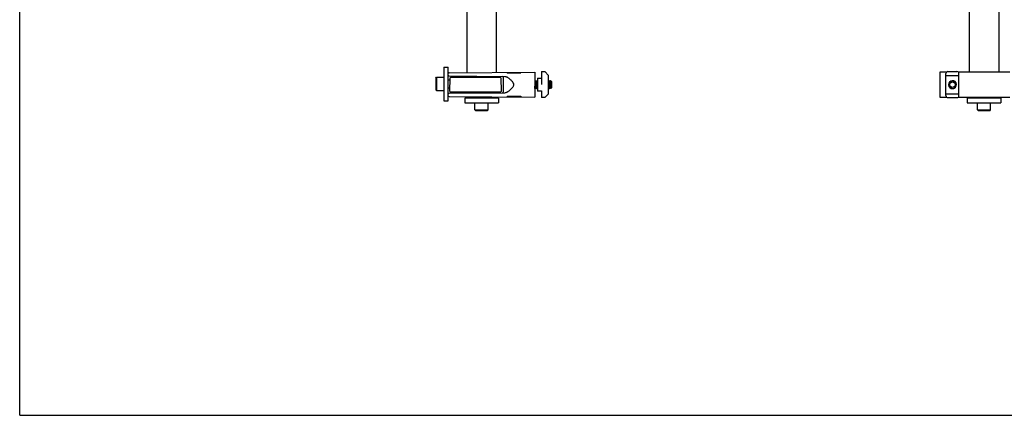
# Model space of a CAD drawing. Header units: inches. Extents: x 0 to 44, y 0 to 34.
# Tile 1 of 6: x 0 to 29.2, y 0 to 11.7. Entities that reach past the tile are written whole.
import ezdxf

# ---------------------------------------------------------------- set-up
doc = ezdxf.new("R2010")
doc.units = ezdxf.units.IN
doc.header["$LTSCALE"] = 2.42
doc.header["$MEASUREMENT"] = 0
doc.layers.get('0').update_dxf_attribs({"linetype": 'CONTINUOUS'})
for name, color, linetype in [('206189_HH_206189_03_1_BL15', 7, 'CONTINUOUS'), ('206380_1_BL7', 7, 'CONTINUOUS'), ('206381_206381_1_BL10', 7, 'CONTINUOUS'), ('206685_1_BL6', 7, 'CONTINUOUS'), ('807_2859_91760A321_1_BL3', 7, 'CONTINUOUS'), ('911_710_911_710_1_BL4', 7, 'CONTINUOUS'), ('911_710_911_710_1_BL5', 7, 'CONTINUOUS'), ('9206XXM_920616M_1_BL11', 7, 'CONTINUOUS'), ('9206XXM_920675M_1_BL1', 7, 'CONTINUOUS')]:
    doc.layers.add(name, color=color, linetype=linetype)

# ---------------------------------------------------------------- blocks, each defined once
blk = doc.blocks.new('9206XXM_920675M_1_BL1', base_point=(21.171, 9.158))
at = {"layer": '9206XXM_920675M_1_BL1', "color": 7, "linetype": 'CONTINUOUS'}
for p, q in [((13.516, 9.059), (13.516, 9.276)), ((13.91, 9.059), (13.91, 9.276)), ((28.433, 9.059), (28.433, 9.276)), ((28.826, 9.059), (28.826, 9.276)), ((13.516, 9.059), (13.91, 9.059)), ((13.536, 9.04), (13.516, 9.059)), ((13.536, 9.04), (13.89, 9.04)), ((13.89, 9.04), (13.91, 9.059)), ((28.433, 9.059), (28.826, 9.059)), ((28.452, 9.04), (28.433, 9.059)), ((28.452, 9.04), (28.807, 9.04)), ((28.807, 9.04), (28.826, 9.059))]:
    blk.add_line(p, q, dxfattribs=at)
blk = doc.blocks.new('807_2859_91760A321_1_BL3', base_point=(21.547, 17.682))
at = {"layer": '807_2859_91760A321_1_BL3', "color": 7, "linetype": 'CONTINUOUS'}
for p, q in [((15.3, 9.903), (15.292, 9.916)), ((15.292, 9.705), (15.298, 9.693)), ((15.299, 9.693), (15.298, 9.693)), ((15.304, 9.903), (15.299, 9.903)), ((15.299, 9.693), (15.304, 9.693)), ((15.318, 9.928), (15.304, 9.904)), ((15.304, 9.693), (15.319, 9.718)), ((15.304, 9.693), (15.304, 9.693)), ((15.319, 9.929), (15.318, 9.928)), ((15.319, 9.929), (15.324, 9.929)), ((15.323, 9.718), (15.319, 9.718)), ((15.323, 9.719), (15.338, 9.693)), ((15.324, 9.929), (15.324, 9.928)), ((15.339, 9.903), (15.324, 9.928)), ((15.338, 9.693), (15.343, 9.693)), ((15.338, 9.693), (15.338, 9.693)), ((15.343, 9.903), (15.339, 9.903)), ((15.358, 9.928), (15.343, 9.904)), ((15.343, 9.693), (15.344, 9.693)), ((15.344, 9.693), (15.358, 9.718)), ((15.358, 9.929), (15.363, 9.929)), ((15.358, 9.929), (15.358, 9.928)), ((15.363, 9.718), (15.358, 9.718)), ((15.362, 9.719), (15.37, 9.706)), ((15.363, 9.929), (15.363, 9.928)), ((15.37, 9.918), (15.363, 9.928)), ((15.37, 9.778), (15.369, 9.798)), ((15.712, 9.928), (15.704, 9.915)), ((15.704, 9.856), (15.708, 9.801)), ((15.704, 9.704), (15.713, 9.718)), ((15.712, 9.929), (15.717, 9.929)), ((15.712, 9.929), (15.712, 9.928)), ((15.717, 9.718), (15.712, 9.718)), ((15.717, 9.929), (15.718, 9.928)), ((15.717, 9.719), (15.732, 9.693)), ((15.733, 9.903), (15.718, 9.928)), ((15.737, 9.903), (15.732, 9.903)), ((15.732, 9.693), (15.737, 9.693)), ((15.732, 9.693), (15.732, 9.693)), ((15.751, 9.928), (15.737, 9.904)), ((15.737, 9.693), (15.738, 9.693)), ((15.738, 9.693), (15.752, 9.718)), ((15.752, 9.929), (15.751, 9.928)), ((15.752, 9.929), (15.757, 9.929)), ((15.756, 9.718), (15.752, 9.718)), ((15.756, 9.719), (15.771, 9.693)), ((15.757, 9.929), (15.757, 9.928)), ((15.772, 9.903), (15.757, 9.928)), ((15.771, 9.693), (15.772, 9.693)), ((15.771, 9.693), (15.771, 9.693)), ((15.771, 9.693), (15.771, 9.693)), ((15.776, 9.903), (15.772, 9.903)), ((15.797, 9.728), (15.772, 9.693)), ((15.772, 9.693), (15.772, 9.722)), ((15.782, 9.914), (15.776, 9.904)), ((15.782, 9.914), (15.782, 9.914)), ((15.797, 9.893), (15.782, 9.914)), ((15.79, 9.721), (15.79, 9.762)), ((15.797, 9.728), (15.797, 9.893))]:
    blk.add_line(p, q, dxfattribs=at)
blk.add_circle((27.692, 9.811), 0.0825, dxfattribs=at)
for centre, radius, start, end in [((31.722, 10.719), 16.453, 183.0193, 183.2087), ((25.853, 10.517), 10.092, 184.0719, 184.293), ((25.592, 10.177), 9.811, 182.1967, 182.4223), ((27.692, 9.811), 0.118, 273.8734, 273.1939), ((27.691, 9.816), 0.0947, 189.2944, 214.7011), ((27.692, 9.811), 0.0925, 211.8379, 256.725)]:
    blk.add_arc(centre, radius, start, end, dxfattribs=at)
for points, knots in [([(15.298, 9.693), (15.298, 9.693), (15.298, 9.694), (15.298, 9.694), (15.298, 9.695), (15.298, 9.696), (15.297, 9.698), (15.297, 9.7), (15.296, 9.703), (15.296, 9.707), (15.295, 9.711), (15.295, 9.715), (15.295, 9.72), (15.294, 9.727), (15.293, 9.737), (15.293, 9.75), (15.292, 9.759), (15.292, 9.763)], [0, 0, 0, 0, 0.006588, 0.014883, 0.024926, 0.036732, 0.065647, 0.101579, 0.144406, 0.193972, 0.25006, 0.312438, 0.380836, 0.45495, 0.619027, 0.801793, 1, 1, 1, 1]), ([(15.295, 9.798), (15.295, 9.791), (15.296, 9.777), (15.297, 9.76), (15.298, 9.748), (15.298, 9.739), (15.299, 9.731), (15.299, 9.723), (15.3, 9.716), (15.3, 9.711), (15.301, 9.707), (15.301, 9.705), (15.301, 9.703), (15.302, 9.701), (15.302, 9.699), (15.302, 9.697), (15.302, 9.696), (15.303, 9.695), (15.303, 9.694), (15.303, 9.694), (15.303, 9.693), (15.303, 9.693), (15.304, 9.693), (15.304, 9.693), (15.304, 9.693), (15.304, 9.693), (15.304, 9.693)], [0, 0, 0, 0, 0.199463, 0.388292, 0.476732, 0.560205, 0.638011, 0.709514, 0.774124, 0.831316, 0.856981, 0.880626, 0.902202, 0.921664, 0.93898, 0.954123, 0.967071, 0.97781, 0.982355, 0.986354, 0.989814, 0.992745, 0.995169, 0.997122, 0.998682, 1, 1, 1, 1]), ([(15.309, 9.801), (15.309, 9.807), (15.308, 9.816), (15.308, 9.828), (15.307, 9.837), (15.306, 9.845), (15.306, 9.853), (15.305, 9.861), (15.305, 9.869), (15.304, 9.875), (15.303, 9.881), (15.303, 9.887), (15.302, 9.892), (15.302, 9.895), (15.301, 9.898), (15.301, 9.899), (15.301, 9.9), (15.3, 9.901), (15.3, 9.902), (15.3, 9.903), (15.3, 9.903)], [0, 0, 0, 0, 0.177009, 0.264802, 0.350975, 0.434728, 0.515262, 0.591807, 0.663635, 0.730068, 0.790479, 0.844303, 0.891035, 0.930253, 0.946932, 0.96161, 0.974264, 0.984876, 0.99344, 1, 1, 1, 1]), ([(15.304, 9.903), (15.304, 9.903), (15.304, 9.903), (15.304, 9.903), (15.304, 9.903), (15.305, 9.903), (15.305, 9.903), (15.305, 9.902), (15.305, 9.902), (15.305, 9.901), (15.306, 9.9), (15.306, 9.899), (15.306, 9.897), (15.306, 9.895), (15.307, 9.893), (15.307, 9.891), (15.308, 9.888), (15.308, 9.884), (15.309, 9.879), (15.309, 9.872), (15.31, 9.865), (15.311, 9.857), (15.311, 9.848), (15.312, 9.841), (15.312, 9.835), (15.312, 9.828), (15.313, 9.82), (15.314, 9.811), (15.314, 9.804), (15.314, 9.801)], [0, 0, 0, 0, 0.001539, 0.003292, 0.005426, 0.008034, 0.011165, 0.014849, 0.019101, 0.023931, 0.035337, 0.049061, 0.06508, 0.083362, 0.103865, 0.126533, 0.151311, 0.178136, 0.237627, 0.304373, 0.37765, 0.456672, 0.540576, 0.62845, 0.673573, 0.719326, 0.812229, 0.906167, 1, 1, 1, 1]), ([(15.319, 9.718), (15.319, 9.718), (15.319, 9.718), (15.318, 9.718), (15.318, 9.719), (15.318, 9.719), (15.318, 9.719), (15.318, 9.719), (15.318, 9.719), (15.317, 9.72), (15.317, 9.721), (15.317, 9.722), (15.317, 9.723), (15.316, 9.724), (15.316, 9.726), (15.316, 9.729), (15.315, 9.732), (15.315, 9.737), (15.314, 9.742), (15.313, 9.748), (15.313, 9.754), (15.312, 9.761), (15.312, 9.769), (15.311, 9.776), (15.31, 9.787), (15.31, 9.795), (15.309, 9.801)], [0, 0, 0, 0, 0.001671, 0.003548, 0.005765, 0.008404, 0.011515, 0.015124, 0.019252, 0.023908, 0.03483, 0.047912, 0.063154, 0.080544, 0.100058, 0.12166, 0.170965, 0.228093, 0.292581, 0.36392, 0.441521, 0.524758, 0.612934, 0.705325, 0.801186, 1, 1, 1, 1]), ([(15.314, 9.801), (15.315, 9.796), (15.315, 9.788), (15.316, 9.778), (15.317, 9.771), (15.317, 9.764), (15.318, 9.756), (15.318, 9.748), (15.319, 9.74), (15.32, 9.736), (15.32, 9.731), (15.321, 9.728), (15.321, 9.725), (15.322, 9.723), (15.322, 9.722), (15.322, 9.721), (15.322, 9.72), (15.323, 9.719), (15.323, 9.719), (15.323, 9.719)], [0, 0, 0, 0, 0.185702, 0.275655, 0.362773, 0.446464, 0.526149, 0.671288, 0.735734, 0.794153, 0.846157, 0.891385, 0.929556, 0.945919, 0.960436, 0.973099, 0.983903, 0.992858, 1, 1, 1, 1]), ([(15.329, 9.798), (15.329, 9.802), (15.328, 9.81), (15.328, 9.823), (15.327, 9.835), (15.327, 9.847), (15.326, 9.858), (15.325, 9.869), (15.325, 9.88), (15.324, 9.889), (15.323, 9.898), (15.323, 9.905), (15.322, 9.91), (15.322, 9.913), (15.322, 9.916), (15.321, 9.919), (15.321, 9.921), (15.321, 9.923), (15.32, 9.925), (15.32, 9.926), (15.32, 9.927), (15.32, 9.927), (15.319, 9.928), (15.319, 9.928), (15.319, 9.929), (15.319, 9.929), (15.319, 9.929), (15.319, 9.929), (15.319, 9.929)], [0, 0, 0, 0, 0.094064, 0.188221, 0.281339, 0.372424, 0.460496, 0.544579, 0.623757, 0.697165, 0.764005, 0.823554, 0.850387, 0.875162, 0.897815, 0.918283, 0.936513, 0.952462, 0.966088, 0.977362, 0.982117, 0.986284, 0.98987, 0.992882, 0.995339, 0.997278, 0.998777, 1, 1, 1, 1]), ([(15.324, 9.928), (15.324, 9.928), (15.324, 9.928), (15.324, 9.928), (15.325, 9.927), (15.325, 9.926), (15.325, 9.924), (15.326, 9.922), (15.326, 9.919), (15.327, 9.915), (15.327, 9.909), (15.328, 9.902), (15.329, 9.894), (15.329, 9.886), (15.33, 9.876), (15.331, 9.862), (15.331, 9.848), (15.332, 9.833), (15.333, 9.822), (15.333, 9.81), (15.334, 9.802), (15.334, 9.798)], [0, 0, 0, 0, 0.002475, 0.005458, 0.012992, 0.022649, 0.034437, 0.048345, 0.064341, 0.102448, 0.148409, 0.201783, 0.262051, 0.328627, 0.400856, 0.478035, 0.644158, 0.731458, 0.820456, 0.910297, 1, 1, 1, 1]), ([(15.338, 9.693), (15.338, 9.693), (15.338, 9.694), (15.337, 9.695), (15.337, 9.696), (15.337, 9.697), (15.336, 9.698), (15.336, 9.7), (15.336, 9.704), (15.335, 9.708), (15.334, 9.714), (15.334, 9.72), (15.333, 9.727), (15.333, 9.734), (15.332, 9.742), (15.332, 9.751), (15.331, 9.763), (15.33, 9.779), (15.33, 9.791), (15.329, 9.798)], [0, 0, 0, 0, 0.005885, 0.013677, 0.023416, 0.035115, 0.04877, 0.064361, 0.101264, 0.145599, 0.197051, 0.255262, 0.319806, 0.390226, 0.466004, 0.546594, 0.631397, 0.81116, 1, 1, 1, 1]), ([(15.334, 9.798), (15.334, 9.791), (15.335, 9.777), (15.336, 9.76), (15.337, 9.748), (15.338, 9.739), (15.338, 9.731), (15.339, 9.723), (15.339, 9.716), (15.34, 9.711), (15.34, 9.707), (15.34, 9.705), (15.341, 9.703), (15.341, 9.701), (15.341, 9.699), (15.342, 9.697), (15.342, 9.696), (15.342, 9.695), (15.342, 9.694), (15.342, 9.694), (15.343, 9.693), (15.343, 9.693), (15.343, 9.693), (15.343, 9.693), (15.343, 9.693), (15.343, 9.693), (15.343, 9.693)], [0, 0, 0, 0, 0.199463, 0.388293, 0.476732, 0.560206, 0.638012, 0.709514, 0.774124, 0.831316, 0.856982, 0.880627, 0.902202, 0.921664, 0.93898, 0.954124, 0.967071, 0.977811, 0.982356, 0.986355, 0.989815, 0.992746, 0.99517, 0.997123, 0.998683, 1, 1, 1, 1]), ([(15.349, 9.801), (15.348, 9.807), (15.348, 9.816), (15.347, 9.828), (15.346, 9.837), (15.346, 9.845), (15.345, 9.853), (15.345, 9.861), (15.344, 9.869), (15.343, 9.875), (15.343, 9.881), (15.342, 9.887), (15.342, 9.892), (15.341, 9.895), (15.341, 9.898), (15.34, 9.899), (15.34, 9.9), (15.34, 9.901), (15.339, 9.902), (15.339, 9.903), (15.339, 9.903)], [0, 0, 0, 0, 0.177008, 0.264801, 0.350974, 0.434727, 0.515262, 0.591806, 0.663634, 0.730067, 0.790478, 0.844303, 0.891035, 0.930252, 0.946931, 0.96161, 0.974263, 0.984875, 0.993439, 1, 1, 1, 1]), ([(15.343, 9.903), (15.343, 9.903), (15.343, 9.903), (15.344, 9.903), (15.344, 9.903), (15.344, 9.903), (15.344, 9.903), (15.344, 9.902), (15.344, 9.902), (15.345, 9.901), (15.345, 9.9), (15.345, 9.899), (15.346, 9.897), (15.346, 9.895), (15.346, 9.893), (15.347, 9.891), (15.347, 9.888), (15.347, 9.884), (15.348, 9.879), (15.349, 9.872), (15.349, 9.865), (15.35, 9.857), (15.351, 9.848), (15.351, 9.841), (15.351, 9.835), (15.352, 9.828), (15.352, 9.82), (15.353, 9.811), (15.354, 9.804), (15.354, 9.801)], [0, 0, 0, 0, 0.001538, 0.003291, 0.005424, 0.008032, 0.011163, 0.014847, 0.019098, 0.023929, 0.035334, 0.049058, 0.065077, 0.08336, 0.103862, 0.12653, 0.151308, 0.178133, 0.237624, 0.30437, 0.377647, 0.45667, 0.540574, 0.628448, 0.673572, 0.719325, 0.812229, 0.906167, 1, 1, 1, 1]), ([(15.358, 9.718), (15.358, 9.718), (15.358, 9.718), (15.358, 9.718), (15.358, 9.719), (15.358, 9.719), (15.357, 9.719), (15.357, 9.719), (15.357, 9.719), (15.357, 9.72), (15.357, 9.721), (15.356, 9.722), (15.356, 9.723), (15.356, 9.724), (15.355, 9.726), (15.355, 9.729), (15.355, 9.732), (15.354, 9.737), (15.353, 9.742), (15.353, 9.748), (15.352, 9.754), (15.352, 9.761), (15.351, 9.769), (15.351, 9.776), (15.35, 9.787), (15.349, 9.795), (15.349, 9.801)], [0, 0, 0, 0, 0.001671, 0.003548, 0.005765, 0.008404, 0.011514, 0.015124, 0.019251, 0.023908, 0.03483, 0.047912, 0.063153, 0.080543, 0.100057, 0.121659, 0.170964, 0.228092, 0.29258, 0.363919, 0.44152, 0.524758, 0.612933, 0.705325, 0.801187, 1, 1, 1, 1]), ([(15.354, 9.801), (15.354, 9.796), (15.355, 9.788), (15.355, 9.778), (15.356, 9.771), (15.356, 9.764), (15.357, 9.756), (15.358, 9.748), (15.358, 9.74), (15.359, 9.736), (15.36, 9.731), (15.36, 9.728), (15.361, 9.725), (15.361, 9.723), (15.361, 9.722), (15.361, 9.721), (15.362, 9.72), (15.362, 9.719), (15.362, 9.719), (15.362, 9.719)], [0, 0, 0, 0, 0.185702, 0.275655, 0.362773, 0.446463, 0.526149, 0.671287, 0.735733, 0.794153, 0.846156, 0.891385, 0.929556, 0.945919, 0.960436, 0.973099, 0.983903, 0.992858, 1, 1, 1, 1]), ([(15.369, 9.798), (15.368, 9.802), (15.368, 9.81), (15.367, 9.823), (15.367, 9.835), (15.366, 9.847), (15.365, 9.858), (15.365, 9.869), (15.364, 9.88), (15.363, 9.889), (15.363, 9.898), (15.362, 9.905), (15.362, 9.91), (15.361, 9.913), (15.361, 9.916), (15.361, 9.919), (15.36, 9.921), (15.36, 9.923), (15.36, 9.925), (15.359, 9.926), (15.359, 9.927), (15.359, 9.927), (15.359, 9.928), (15.359, 9.928), (15.359, 9.929), (15.358, 9.929), (15.358, 9.929), (15.358, 9.929), (15.358, 9.929)], [0, 0, 0, 0, 0.094063, 0.188221, 0.281338, 0.372424, 0.460495, 0.544579, 0.623756, 0.697164, 0.764004, 0.823553, 0.850386, 0.875161, 0.897815, 0.918283, 0.936513, 0.952462, 0.966088, 0.977362, 0.982116, 0.986284, 0.98987, 0.992882, 0.995339, 0.997278, 0.998777, 1, 1, 1, 1]), ([(15.363, 9.928), (15.364, 9.928), (15.364, 9.928), (15.364, 9.928), (15.364, 9.927), (15.364, 9.926), (15.365, 9.925), (15.365, 9.922), (15.365, 9.92), (15.366, 9.917), (15.366, 9.913), (15.367, 9.91), (15.367, 9.906), (15.368, 9.899), (15.368, 9.891), (15.369, 9.88), (15.369, 9.872), (15.37, 9.868)], [0, 0, 0, 0, 0.00669, 0.015044, 0.025103, 0.036886, 0.065645, 0.101314, 0.143782, 0.192902, 0.248511, 0.3104, 0.378345, 0.452107, 0.615939, 0.799478, 1, 1, 1, 1]), ([(15.712, 9.718), (15.712, 9.718), (15.712, 9.718), (15.712, 9.718), (15.712, 9.718), (15.712, 9.719), (15.712, 9.719), (15.711, 9.72), (15.711, 9.72), (15.711, 9.721), (15.711, 9.722), (15.71, 9.723), (15.71, 9.724), (15.71, 9.726), (15.709, 9.729), (15.709, 9.733), (15.708, 9.737), (15.708, 9.742), (15.707, 9.749), (15.706, 9.757), (15.706, 9.765), (15.705, 9.771), (15.705, 9.778), (15.704, 9.783), (15.704, 9.785)], [0, 0, 0, 0, 0.001806, 0.003791, 0.006077, 0.008745, 0.015405, 0.024001, 0.034625, 0.047313, 0.062072, 0.078899, 0.097784, 0.118706, 0.166536, 0.22212, 0.285126, 0.355156, 0.431781, 0.602812, 0.696126, 0.793845, 0.895348, 1, 1, 1, 1]), ([(15.708, 9.801), (15.708, 9.796), (15.709, 9.788), (15.71, 9.778), (15.71, 9.771), (15.711, 9.764), (15.711, 9.756), (15.712, 9.748), (15.713, 9.74), (15.713, 9.736), (15.714, 9.731), (15.714, 9.728), (15.715, 9.725), (15.715, 9.723), (15.716, 9.722), (15.716, 9.721), (15.716, 9.72), (15.716, 9.719), (15.717, 9.719), (15.717, 9.719)], [0, 0, 0, 0, 0.185702, 0.275655, 0.362773, 0.446464, 0.526149, 0.671288, 0.735734, 0.794153, 0.846157, 0.891385, 0.929556, 0.945919, 0.960436, 0.973099, 0.983903, 0.992858, 1, 1, 1, 1]), ([(15.723, 9.798), (15.723, 9.802), (15.722, 9.81), (15.722, 9.823), (15.721, 9.835), (15.72, 9.847), (15.72, 9.858), (15.719, 9.869), (15.718, 9.88), (15.718, 9.889), (15.717, 9.898), (15.716, 9.905), (15.716, 9.91), (15.716, 9.913), (15.715, 9.916), (15.715, 9.919), (15.715, 9.921), (15.714, 9.923), (15.714, 9.925), (15.714, 9.926), (15.713, 9.927), (15.713, 9.927), (15.713, 9.928), (15.713, 9.928), (15.713, 9.929), (15.713, 9.929), (15.713, 9.929), (15.712, 9.929), (15.712, 9.929)], [0, 0, 0, 0, 0.094063, 0.188221, 0.281338, 0.372423, 0.460495, 0.544578, 0.623756, 0.697164, 0.764004, 0.823553, 0.850386, 0.875161, 0.897814, 0.918282, 0.936513, 0.952461, 0.966087, 0.977361, 0.982116, 0.986283, 0.989869, 0.992881, 0.995338, 0.997278, 0.998776, 1, 1, 1, 1]), ([(15.718, 9.928), (15.718, 9.928), (15.718, 9.928), (15.718, 9.928), (15.718, 9.927), (15.719, 9.926), (15.719, 9.924), (15.719, 9.922), (15.72, 9.919), (15.72, 9.915), (15.721, 9.909), (15.722, 9.902), (15.722, 9.894), (15.723, 9.886), (15.724, 9.876), (15.724, 9.862), (15.725, 9.848), (15.726, 9.833), (15.727, 9.822), (15.727, 9.81), (15.728, 9.802), (15.728, 9.798)], [0, 0, 0, 0, 0.002475, 0.005458, 0.012992, 0.022649, 0.034437, 0.048345, 0.064341, 0.102448, 0.148409, 0.201782, 0.26205, 0.328626, 0.400855, 0.478035, 0.644158, 0.731457, 0.820456, 0.910297, 1, 1, 1, 1]), ([(15.732, 9.693), (15.731, 9.693), (15.731, 9.694), (15.731, 9.695), (15.731, 9.696), (15.73, 9.697), (15.73, 9.698), (15.73, 9.7), (15.729, 9.704), (15.729, 9.708), (15.728, 9.714), (15.728, 9.72), (15.727, 9.727), (15.727, 9.734), (15.726, 9.742), (15.726, 9.751), (15.725, 9.763), (15.724, 9.779), (15.723, 9.791), (15.723, 9.798)], [0, 0, 0, 0, 0.005885, 0.013676, 0.023416, 0.035115, 0.048769, 0.064361, 0.101264, 0.145599, 0.197051, 0.255262, 0.319806, 0.390225, 0.466004, 0.546594, 0.631397, 0.81116, 1, 1, 1, 1]), ([(15.728, 9.798), (15.728, 9.791), (15.729, 9.777), (15.73, 9.76), (15.731, 9.748), (15.731, 9.739), (15.732, 9.731), (15.732, 9.723), (15.733, 9.716), (15.733, 9.711), (15.734, 9.707), (15.734, 9.705), (15.734, 9.703), (15.735, 9.701), (15.735, 9.699), (15.735, 9.697), (15.736, 9.696), (15.736, 9.695), (15.736, 9.694), (15.736, 9.694), (15.736, 9.693), (15.736, 9.693), (15.737, 9.693), (15.737, 9.693), (15.737, 9.693), (15.737, 9.693), (15.737, 9.693)], [0, 0, 0, 0, 0.199464, 0.388293, 0.476733, 0.560206, 0.638012, 0.709515, 0.774125, 0.831317, 0.856983, 0.880627, 0.902203, 0.921665, 0.938981, 0.954124, 0.967072, 0.977811, 0.982356, 0.986355, 0.989815, 0.992746, 0.99517, 0.997123, 0.998683, 1, 1, 1, 1]), ([(15.743, 9.801), (15.742, 9.807), (15.741, 9.816), (15.741, 9.828), (15.74, 9.837), (15.739, 9.845), (15.739, 9.853), (15.738, 9.861), (15.738, 9.869), (15.737, 9.875), (15.736, 9.881), (15.736, 9.887), (15.735, 9.892), (15.735, 9.895), (15.734, 9.898), (15.734, 9.899), (15.734, 9.9), (15.733, 9.901), (15.733, 9.902), (15.733, 9.903), (15.733, 9.903)], [0, 0, 0, 0, 0.177008, 0.264801, 0.350974, 0.434726, 0.515261, 0.591805, 0.663633, 0.730066, 0.790477, 0.844302, 0.891034, 0.930251, 0.946931, 0.961609, 0.974263, 0.984875, 0.993439, 1, 1, 1, 1]), ([(15.737, 9.903), (15.737, 9.903), (15.737, 9.903), (15.737, 9.903), (15.737, 9.903), (15.738, 9.903), (15.738, 9.903), (15.738, 9.902), (15.738, 9.902), (15.738, 9.901), (15.739, 9.9), (15.739, 9.899), (15.739, 9.897), (15.74, 9.895), (15.74, 9.893), (15.74, 9.891), (15.741, 9.888), (15.741, 9.884), (15.742, 9.879), (15.742, 9.872), (15.743, 9.865), (15.744, 9.857), (15.744, 9.848), (15.745, 9.841), (15.745, 9.835), (15.746, 9.828), (15.746, 9.82), (15.747, 9.811), (15.747, 9.804), (15.747, 9.801)], [0, 0, 0, 0, 0.001538, 0.003291, 0.005425, 0.008032, 0.011164, 0.014848, 0.0191, 0.02393, 0.035336, 0.049059, 0.065078, 0.083361, 0.103863, 0.126531, 0.151308, 0.178134, 0.237624, 0.304371, 0.377647, 0.456669, 0.540574, 0.628448, 0.673572, 0.719325, 0.812229, 0.906167, 1, 1, 1, 1]), ([(15.752, 9.718), (15.752, 9.718), (15.752, 9.718), (15.751, 9.718), (15.751, 9.719), (15.751, 9.719), (15.751, 9.719), (15.751, 9.719), (15.751, 9.719), (15.751, 9.72), (15.75, 9.721), (15.75, 9.722), (15.75, 9.723), (15.749, 9.724), (15.749, 9.726), (15.749, 9.729), (15.748, 9.732), (15.748, 9.737), (15.747, 9.742), (15.747, 9.748), (15.746, 9.754), (15.745, 9.761), (15.745, 9.769), (15.744, 9.776), (15.744, 9.787), (15.743, 9.795), (15.743, 9.801)], [0, 0, 0, 0, 0.001671, 0.003548, 0.005765, 0.008404, 0.011514, 0.015124, 0.019251, 0.023908, 0.034829, 0.047912, 0.063153, 0.080543, 0.100057, 0.121659, 0.170964, 0.228092, 0.292579, 0.363918, 0.44152, 0.524757, 0.612933, 0.705325, 0.801186, 1, 1, 1, 1]), ([(15.747, 9.801), (15.748, 9.796), (15.748, 9.788), (15.749, 9.778), (15.75, 9.771), (15.75, 9.764), (15.751, 9.756), (15.751, 9.748), (15.752, 9.74), (15.753, 9.736), (15.753, 9.731), (15.754, 9.728), (15.754, 9.725), (15.755, 9.723), (15.755, 9.722), (15.755, 9.721), (15.755, 9.72), (15.756, 9.719), (15.756, 9.719), (15.756, 9.719)], [0, 0, 0, 0, 0.185702, 0.275655, 0.362773, 0.446463, 0.526149, 0.671288, 0.735734, 0.794153, 0.846157, 0.891385, 0.929556, 0.945919, 0.960436, 0.973099, 0.983903, 0.992858, 1, 1, 1, 1]), ([(15.762, 9.798), (15.762, 9.802), (15.762, 9.81), (15.761, 9.823), (15.76, 9.835), (15.76, 9.847), (15.759, 9.858), (15.758, 9.869), (15.758, 9.88), (15.757, 9.889), (15.756, 9.898), (15.756, 9.905), (15.755, 9.91), (15.755, 9.913), (15.755, 9.916), (15.754, 9.919), (15.754, 9.921), (15.754, 9.923), (15.753, 9.925), (15.753, 9.926), (15.753, 9.927), (15.753, 9.927), (15.753, 9.928), (15.752, 9.928), (15.752, 9.929), (15.752, 9.929), (15.752, 9.929), (15.752, 9.929), (15.752, 9.929)], [0, 0, 0, 0, 0.094063, 0.188221, 0.281338, 0.372424, 0.460496, 0.544579, 0.623757, 0.697165, 0.764005, 0.823554, 0.850386, 0.875161, 0.897815, 0.918283, 0.936513, 0.952462, 0.966088, 0.977362, 0.982116, 0.986284, 0.98987, 0.992882, 0.995339, 0.997278, 0.998777, 1, 1, 1, 1]), ([(15.757, 9.928), (15.757, 9.928), (15.757, 9.928), (15.758, 9.928), (15.758, 9.927), (15.758, 9.926), (15.758, 9.924), (15.759, 9.922), (15.759, 9.919), (15.76, 9.915), (15.76, 9.909), (15.761, 9.902), (15.762, 9.894), (15.762, 9.886), (15.763, 9.876), (15.764, 9.862), (15.764, 9.848), (15.765, 9.833), (15.766, 9.822), (15.767, 9.81), (15.767, 9.802), (15.767, 9.798)], [0, 0, 0, 0, 0.002475, 0.005458, 0.012992, 0.022649, 0.034437, 0.048345, 0.064341, 0.102448, 0.148409, 0.201782, 0.26205, 0.328626, 0.400855, 0.478035, 0.644158, 0.731457, 0.820456, 0.910297, 1, 1, 1, 1]), ([(15.771, 9.693), (15.771, 9.693), (15.771, 9.694), (15.77, 9.695), (15.77, 9.696), (15.77, 9.697), (15.77, 9.698), (15.769, 9.7), (15.769, 9.704), (15.768, 9.708), (15.768, 9.714), (15.767, 9.72), (15.766, 9.727), (15.766, 9.734), (15.765, 9.745), (15.764, 9.76), (15.763, 9.779), (15.763, 9.791), (15.762, 9.798)], [0, 0, 0, 0, 0.005879, 0.01367, 0.02341, 0.035109, 0.048763, 0.064358, 0.101264, 0.145601, 0.197056, 0.255271, 0.319817, 0.390231, 0.466002, 0.63139, 0.81115, 1, 1, 1, 1]), ([(15.767, 9.798), (15.768, 9.791), (15.768, 9.78), (15.769, 9.766), (15.77, 9.756), (15.77, 9.747), (15.771, 9.739), (15.771, 9.733), (15.771, 9.728), (15.772, 9.724), (15.772, 9.722)], [0, 0, 0, 0, 0.282376, 0.418312, 0.549171, 0.673816, 0.791155, 0.846781, 0.900217, 1, 1, 1, 1]), ([(15.782, 9.801), (15.781, 9.807), (15.781, 9.816), (15.78, 9.828), (15.779, 9.837), (15.779, 9.845), (15.778, 9.853), (15.778, 9.861), (15.777, 9.869), (15.776, 9.875), (15.776, 9.881), (15.775, 9.887), (15.775, 9.892), (15.774, 9.895), (15.774, 9.898), (15.773, 9.899), (15.773, 9.9), (15.773, 9.901), (15.772, 9.902), (15.772, 9.903), (15.772, 9.903)], [0, 0, 0, 0, 0.177009, 0.264801, 0.350974, 0.434727, 0.515262, 0.591806, 0.663634, 0.730067, 0.790478, 0.844303, 0.891035, 0.930252, 0.946932, 0.96161, 0.974264, 0.984875, 0.99344, 1, 1, 1, 1]), ([(15.79, 9.721), (15.789, 9.72), (15.787, 9.719), (15.785, 9.718), (15.783, 9.717), (15.78, 9.717), (15.778, 9.717), (15.776, 9.718), (15.774, 9.72), (15.772, 9.721), (15.772, 9.722)], [0, 0, 0, 0, 0.146741, 0.277677, 0.397019, 0.509415, 0.620472, 0.736128, 0.861423, 1, 1, 1, 1]), ([(15.776, 9.903), (15.776, 9.903), (15.777, 9.903), (15.777, 9.903), (15.777, 9.903), (15.777, 9.903), (15.777, 9.903), (15.777, 9.902), (15.777, 9.902), (15.778, 9.901), (15.778, 9.9), (15.778, 9.899), (15.779, 9.897), (15.779, 9.895), (15.779, 9.893), (15.78, 9.891), (15.78, 9.888), (15.78, 9.884), (15.781, 9.879), (15.782, 9.872), (15.782, 9.865), (15.783, 9.857), (15.784, 9.848), (15.784, 9.841), (15.784, 9.835), (15.785, 9.828), (15.785, 9.82), (15.786, 9.811), (15.787, 9.804), (15.787, 9.801)], [0, 0, 0, 0, 0.001539, 0.003291, 0.005424, 0.008031, 0.011163, 0.014846, 0.019098, 0.023928, 0.035334, 0.049058, 0.065077, 0.08336, 0.103862, 0.12653, 0.151308, 0.178133, 0.237624, 0.304371, 0.377647, 0.45667, 0.540574, 0.628449, 0.673572, 0.719325, 0.812229, 0.906167, 1, 1, 1, 1]), ([(15.782, 9.914), (15.782, 9.914), (15.782, 9.914), (15.783, 9.913), (15.783, 9.913), (15.783, 9.913), (15.783, 9.912), (15.783, 9.911), (15.783, 9.909), (15.783, 9.908), (15.784, 9.906), (15.784, 9.904), (15.784, 9.901), (15.784, 9.897), (15.784, 9.892), (15.785, 9.886), (15.785, 9.878), (15.786, 9.87), (15.786, 9.861), (15.786, 9.851), (15.787, 9.842), (15.787, 9.832), (15.787, 9.821), (15.788, 9.811), (15.788, 9.804), (15.788, 9.801)], [0, 0, 0, 0, 0.001511, 0.003542, 0.006118, 0.009248, 0.017196, 0.027415, 0.039906, 0.054647, 0.071613, 0.090776, 0.112083, 0.135473, 0.188241, 0.248488, 0.315552, 0.38871, 0.4672, 0.550211, 0.636874, 0.726236, 0.817286, 0.908943, 1, 1, 1, 1]), ([(15.79, 9.721), (15.79, 9.721), (15.789, 9.722), (15.789, 9.723), (15.789, 9.725), (15.788, 9.728), (15.788, 9.732), (15.787, 9.735), (15.787, 9.74), (15.786, 9.745), (15.786, 9.75), (15.785, 9.755), (15.785, 9.761), (15.784, 9.767), (15.784, 9.774), (15.783, 9.78), (15.783, 9.789), (15.782, 9.796), (15.782, 9.801)], [0, 0, 0, 0, 0.011397, 0.024388, 0.055098, 0.091999, 0.134899, 0.183572, 0.237751, 0.297115, 0.361332, 0.430027, 0.502811, 0.579251, 0.658894, 0.741283, 0.825953, 1, 1, 1, 1]), ([(27.801, 9.823), (27.801, 9.826), (27.8, 9.833), (27.797, 9.842), (27.793, 9.852), (27.788, 9.861), (27.783, 9.869), (27.777, 9.877), (27.77, 9.884), (27.762, 9.891), (27.754, 9.897), (27.745, 9.902), (27.736, 9.906), (27.727, 9.91), (27.717, 9.912), (27.707, 9.914), (27.697, 9.914), (27.687, 9.914), (27.677, 9.912), (27.667, 9.91), (27.658, 9.906), (27.649, 9.902), (27.64, 9.897), (27.632, 9.891), (27.624, 9.884), (27.618, 9.876), (27.612, 9.868), (27.607, 9.859), (27.603, 9.85), (27.6, 9.842), (27.599, 9.836), (27.598, 9.831), (27.597, 9.826), (27.596, 9.819), (27.596, 9.811), (27.597, 9.804), (27.598, 9.801)], [0, 0, 0, 0, 0.031235, 0.062497, 0.09375, 0.124997, 0.156247, 0.187501, 0.218755, 0.250006, 0.281258, 0.312511, 0.343762, 0.375009, 0.406257, 0.437506, 0.468755, 0.500005, 0.531255, 0.562505, 0.593756, 0.625004, 0.656252, 0.687499, 0.718746, 0.749992, 0.781239, 0.812487, 0.84374, 0.874993, 0.890621, 0.906249, 0.921878, 0.93751, 0.968769, 1, 1, 1, 1]), ([(27.671, 9.721), (27.666, 9.719), (27.657, 9.717), (27.643, 9.717), (27.628, 9.718), (27.619, 9.72), (27.614, 9.722)], [0, 0, 0, 0, 0.248196, 0.497535, 0.748122, 1, 1, 1, 1]), ([(27.699, 9.693), (27.702, 9.693), (27.71, 9.694), (27.721, 9.697), (27.732, 9.701), (27.743, 9.706), (27.753, 9.712), (27.762, 9.719), (27.77, 9.727), (27.778, 9.736), (27.785, 9.745), (27.791, 9.755), (27.795, 9.766), (27.798, 9.775), (27.8, 9.782), (27.801, 9.788), (27.802, 9.794), (27.803, 9.802), (27.803, 9.811), (27.802, 9.819), (27.801, 9.823)], [0, 0, 0, 0, 0.062482, 0.125003, 0.187504, 0.25, 0.312497, 0.37499, 0.437485, 0.499983, 0.562476, 0.624971, 0.687474, 0.749979, 0.781236, 0.812492, 0.843749, 0.875011, 0.937531, 1, 1, 1, 1])]:
    blk.add_open_spline(points, degree=3, knots=knots, dxfattribs=at)
blk = doc.blocks.new('911_710_911_710_1_BL4', base_point=(21.171, 9.341))
at = {"layer": '911_710_911_710_1_BL4', "color": 7, "linetype": 'CONTINUOUS'}
for p, q in [((14.213, 9.406), (13.213, 9.406)), ((13.213, 9.406), (13.213, 9.276)), ((14.213, 9.406), (14.213, 9.276)), ((29.129, 9.406), (28.129, 9.406)), ((28.129, 9.406), (28.129, 9.276)), ((29.129, 9.406), (29.129, 9.276)), ((13.213, 9.276), (14.213, 9.276)), ((28.129, 9.276), (29.129, 9.276))]:
    blk.add_line(p, q, dxfattribs=at)
blk = doc.blocks.new('911_710_911_710_1_BL5', base_point=(12.66, 18.161))
at = {"layer": '911_710_911_710_1_BL5', "color": 7, "linetype": 'CONTINUOUS'}
for p, q in [((12.595, 10.331), (12.725, 10.331)), ((12.595, 10.331), (12.595, 9.331)), ((12.725, 10.139), (12.725, 10.331)), ((12.725, 9.529), (12.725, 10.132)), ((12.725, 9.331), (12.725, 9.483)), ((12.595, 9.331), (12.725, 9.331))]:
    blk.add_line(p, q, dxfattribs=at)
blk = doc.blocks.new('206685_1_BL6', base_point=(21.627, 17.586))
at = {"layer": '206685_1_BL6', "color": 7, "linetype": 'CONTINUOUS'}
for p, q in [((15.37, 10.006), (15.488, 10.006)), ((15.37, 10.006), (15.37, 9.616)), ((15.488, 10.197), (15.586, 10.197)), ((15.488, 10.197), (15.488, 9.811)), ((15.586, 10.197), (15.704, 10.079)), ((15.704, 9.543), (15.704, 10.079)), ((27.499, 9.484), (27.499, 10.138)), ((27.499, 10.079), (27.885, 10.079)), ((27.558, 10.197), (27.826, 10.197)), ((27.885, 9.484), (27.885, 10.138)), ((15.488, 9.616), (15.37, 9.616)), ((15.488, 9.632), (15.488, 9.425)), ((15.586, 9.425), (15.488, 9.425)), ((15.704, 9.543), (15.586, 9.425)), ((27.499, 9.543), (27.885, 9.543)), ((27.558, 9.425), (27.826, 9.425))]:
    blk.add_line(p, q, dxfattribs=at)
for centre, start, end in [((27.558, 10.138), 90, 180), ((27.826, 10.138), 0, 90), ((27.558, 9.484), 180, 270), ((27.826, 9.484), 270, 360)]:
    blk.add_arc(centre, 0.0591, start, end, dxfattribs=at)
blk = doc.blocks.new('206380_1_BL7', base_point=(21.335, 18.621))
at = {"layer": '206380_1_BL7', "color": 7, "linetype": 'CONTINUOUS'}
for p, q in [((12.725, 10.132), (12.725, 10.139)), ((12.75, 10.164), (15.292, 10.186)), ((12.75, 10.068), (14.402, 10.054)), ((14.357, 10.029), (14.357, 9.592)), ((14.479, 10.154), (14.877, 10.157)), ((14.482, 10.031), (14.482, 10.031)), ((14.877, 10.182), (14.877, 10.157)), ((15.292, 10.186), (15.292, 9.436)), ((27.314, 10.161), (27.314, 9.461)), ((27.524, 10.186), (27.339, 10.186)), ((29.399, 10.186), (27.86, 10.186)), ((12.725, 9.483), (12.725, 9.529)), ((12.75, 9.554), (14.402, 9.568)), ((12.75, 9.458), (15.292, 9.436)), ((14.877, 9.464), (14.479, 9.468)), ((14.482, 9.591), (14.482, 9.591)), ((14.877, 9.464), (14.877, 9.464)), ((27.339, 9.436), (27.524, 9.436)), ((27.86, 9.436), (29.399, 9.436))]:
    blk.add_line(p, q, dxfattribs=at)
for points in [[(14.402, 10.054), (14.414, 10.053), (14.43, 10.051), (14.446, 10.047), (14.46, 10.042), (14.473, 10.036), (14.482, 10.031)], [(14.482, 10.031), (14.485, 10.029), (14.488, 10.026), (14.492, 10.024), (14.495, 10.021)], [(14.495, 10.021), (14.506, 10.013), (14.522, 10), (14.537, 9.988), (14.551, 9.975), (14.565, 9.962), (14.579, 9.949), (14.592, 9.936), (14.604, 9.923), (14.616, 9.91), (14.627, 9.897), (14.637, 9.883), (14.645, 9.869), (14.653, 9.855), (14.659, 9.84), (14.662, 9.826), (14.663, 9.811), (14.662, 9.797), (14.659, 9.782), (14.653, 9.768), (14.646, 9.753), (14.637, 9.739), (14.627, 9.726), (14.616, 9.712), (14.604, 9.699), (14.592, 9.686), (14.579, 9.673), (14.566, 9.66), (14.552, 9.647), (14.537, 9.634), (14.522, 9.622), (14.506, 9.609), (14.495, 9.6)], [(14.482, 9.591), (14.473, 9.586), (14.46, 9.58), (14.445, 9.575), (14.43, 9.571), (14.414, 9.569), (14.402, 9.568)], [(14.495, 9.6), (14.492, 9.598), (14.489, 9.596), (14.485, 9.593), (14.482, 9.591)]]:
    blk.add_lwpolyline(points, dxfattribs=at)
for centre, radius, start, end in [((12.75, 10.139), 0.025, 90.5, 180), ((12.75, 10.093), 0.025, 181.3107, 269.5), ((14.332, 10.029), 0.025, 359.9999, 89.5), ((12.75, 9.529), 0.025, 90.5, 180), ((12.75, 9.483), 0.025, 180, 269.5), ((14.332, 9.592), 0.025, 270.5, 0.0003), ((17.18, 9.444), 2.303, 179.4981, 179.9267)]:
    blk.add_arc(centre, radius, start, end, dxfattribs=at)
for centre, major_axis, start_param, end_param in [((27.339, 10.161), (0.0177, -0.0177), 2.356233, 3.926953), ((27.339, 9.461), (-0.0177, -0.0177), -0.78536, 0.78536)]:
    blk.add_ellipse(centre, major_axis=major_axis, ratio=0.999924, start_param=start_param, end_param=end_param, dxfattribs=at)
for points, knots in [([(14.479, 10.154), (14.479, 10.155), (14.479, 10.159), (14.48, 10.163), (14.481, 10.168), (14.483, 10.17), (14.483, 10.171)], [0, 0, 0, 0, 0.263862, 0.521914, 0.768712, 1, 1, 1, 1]), ([(14.483, 10.171), (14.484, 10.173), (14.486, 10.175), (14.489, 10.177), (14.492, 10.178), (14.494, 10.179), (14.495, 10.179)], [0, 0, 0, 0, 0.280144, 0.536953, 0.77417, 1, 1, 1, 1]), ([(14.495, 9.443), (14.494, 9.443), (14.492, 9.443), (14.489, 9.445), (14.486, 9.447), (14.483, 9.45), (14.481, 9.454), (14.48, 9.458), (14.479, 9.463), (14.479, 9.466), (14.479, 9.468)], [0, 0, 0, 0, 0.097599, 0.20024, 0.31123, 0.432409, 0.563699, 0.70373, 0.850313, 1, 1, 1, 1])]:
    blk.add_open_spline(points, degree=3, knots=knots, dxfattribs=at)
blk = doc.blocks.new('206381_206381_1_BL10', base_point=(13.533, 9.811))
at = {"layer": '206381_206381_1_BL10', "color": 7, "linetype": 'CONTINUOUS'}
for p, q in [((12.774, 9.609), (12.781, 10.013)), ((12.796, 10.028), (14.269, 10.028)), ((14.284, 10.013), (14.292, 9.609)), ((12.789, 9.594), (14.277, 9.594))]:
    blk.add_line(p, q, dxfattribs=at)
for centre, start, end in [((12.796, 10.013), 90, 179), ((14.269, 10.013), 1, 90), ((12.789, 9.609), 179, 270), ((14.277, 9.609), 270, 1)]:
    blk.add_arc(centre, 0.015, start, end, dxfattribs=at)
blk = doc.blocks.new('9206XXM_920616M_1_BL11', base_point=(12.57, 9.831))
at = {"layer": '9206XXM_920616M_1_BL11', "color": 7, "linetype": 'CONTINUOUS'}
for p, q in [((12.359, 10.008), (12.378, 10.028)), ((12.359, 10.008), (12.359, 9.654)), ((12.378, 10.028), (12.595, 10.028)), ((12.378, 10.028), (12.378, 9.634)), ((12.725, 9.949), (12.78, 9.949)), ((12.359, 9.654), (12.378, 9.634)), ((12.725, 9.713), (12.776, 9.713)), ((12.378, 9.634), (12.595, 9.634))]:
    blk.add_line(p, q, dxfattribs=at)
blk = doc.blocks.new('206189_HH_206189_03_1_BL15', base_point=(21.171, 13.022))
at = {"layer": '206189_HH_206189_03_1_BL15', "color": 7, "linetype": 'CONTINUOUS'}
for p, q in [((13.275, 16.639), (13.275, 15.894)), ((14.15, 16.639), (14.15, 16.17)), ((28.192, 16.639), (28.192, 10.186)), ((29.067, 16.639), (29.067, 10.186)), ((14.15, 15.892), (14.15, 15.894)), ((13.275, 15.384), (13.275, 12.894)), ((14.15, 15.384), (14.147, 15.389)), ((14.15, 15.108), (14.15, 13.17)), ((13.275, 12.384), (13.275, 10.168)), ((14.15, 12.108), (14.15, 10.176)), ((13.275, 10.063), (13.275, 10.028)), ((14.15, 10.056), (14.15, 10.028)), ((13.275, 9.594), (13.275, 9.558)), ((13.275, 9.453), (13.275, 9.406)), ((14.15, 9.594), (14.15, 9.566)), ((14.15, 9.446), (14.15, 9.406)), ((28.192, 9.436), (28.192, 9.406)), ((29.067, 9.436), (29.067, 9.406))]:
    blk.add_line(p, q, dxfattribs=at)
for points, knots in [([(13.275, 15.894), (13.276, 15.892), (13.28, 15.885), (13.294, 15.861), (13.309, 15.832), (13.323, 15.8), (13.333, 15.774), (13.345, 15.737), (13.353, 15.698), (13.357, 15.664), (13.357, 15.647), (13.357, 15.639)], [0, 0, 0, 0, 0.021866, 0.085165, 0.311928, 0.384723, 0.462524, 0.630708, 0.811767, 0.905514, 1, 1, 1, 1]), ([(14.068, 15.639), (14.068, 15.647), (14.069, 15.663), (14.072, 15.694), (14.079, 15.731), (14.092, 15.772), (14.106, 15.808), (14.12, 15.838), (14.133, 15.863), (14.143, 15.88), (14.148, 15.889), (14.15, 15.892)], [0, 0, 0, 0, 0.088557, 0.176509, 0.347161, 0.507211, 0.652769, 0.779819, 0.88367, 0.958843, 1, 1, 1, 1]), ([(13.357, 15.639), (13.357, 15.63), (13.357, 15.613), (13.353, 15.58), (13.345, 15.541), (13.331, 15.498), (13.312, 15.452), (13.294, 15.417), (13.28, 15.392), (13.276, 15.386), (13.275, 15.384)], [0, 0, 0, 0, 0.094473, 0.188168, 0.369172, 0.53734, 0.687918, 0.914758, 0.978105, 1, 1, 1, 1]), ([(14.147, 15.389), (14.141, 15.4), (14.125, 15.429), (14.106, 15.47), (14.089, 15.513), (14.08, 15.545), (14.074, 15.573), (14.071, 15.594), (14.069, 15.617), (14.068, 15.631), (14.068, 15.639)], [0, 0, 0, 0, 0.138673, 0.372182, 0.514141, 0.668435, 0.7492, 0.831809, 0.915675, 1, 1, 1, 1]), ([(13.275, 12.894), (13.276, 12.892), (13.28, 12.885), (13.294, 12.861), (13.309, 12.832), (13.323, 12.8), (13.333, 12.774), (13.345, 12.737), (13.353, 12.698), (13.357, 12.664), (13.357, 12.647), (13.357, 12.639)], [0, 0, 0, 0, 0.021866, 0.085165, 0.311928, 0.384723, 0.462524, 0.630708, 0.811767, 0.905514, 1, 1, 1, 1]), ([(14.068, 12.639), (14.068, 12.647), (14.069, 12.663), (14.072, 12.694), (14.079, 12.731), (14.092, 12.772), (14.106, 12.808), (14.12, 12.838), (14.133, 12.863), (14.143, 12.88), (14.148, 12.889), (14.15, 12.892)], [0, 0, 0, 0, 0.088557, 0.176509, 0.347161, 0.507211, 0.652769, 0.779819, 0.88367, 0.958843, 1, 1, 1, 1]), ([(13.357, 12.639), (13.357, 12.63), (13.357, 12.613), (13.353, 12.58), (13.345, 12.541), (13.331, 12.498), (13.312, 12.452), (13.294, 12.417), (13.28, 12.392), (13.276, 12.386), (13.275, 12.384)], [0, 0, 0, 0, 0.094473, 0.188168, 0.369172, 0.53734, 0.687918, 0.914758, 0.978105, 1, 1, 1, 1]), ([(14.147, 12.389), (14.141, 12.4), (14.125, 12.429), (14.106, 12.47), (14.089, 12.513), (14.08, 12.545), (14.074, 12.573), (14.071, 12.594), (14.069, 12.617), (14.068, 12.631), (14.068, 12.639)], [0, 0, 0, 0, 0.138673, 0.372182, 0.514141, 0.668435, 0.7492, 0.831809, 0.915675, 1, 1, 1, 1])]:
    blk.add_open_spline(points, degree=3, knots=knots, dxfattribs=at)

msp = doc.modelspace()

# ---------------------------------------------------------------- linework, layer by layer
at = {"color": 7, "linetype": 'CONTINUOUS'}
for q in [(0, 34), (44, 0)]:
    msp.add_line((0, 0), q, dxfattribs=at)

# ---------------------------------------------------------------- block references
at = {"layer": '206189_HH_206189_03_1_BL15'}
msp.add_blockref('206189_HH_206189_03_1_BL15', (21.171, 13.022), dxfattribs=at)
at = {"layer": '206380_1_BL7'}
msp.add_blockref('206380_1_BL7', (21.335, 18.621), dxfattribs=at)
at = {"layer": '206381_206381_1_BL10'}
msp.add_blockref('206381_206381_1_BL10', (13.533, 9.811), dxfattribs=at)
at = {"layer": '206685_1_BL6'}
msp.add_blockref('206685_1_BL6', (21.627, 17.586), dxfattribs=at)
at = {"layer": '807_2859_91760A321_1_BL3'}
msp.add_blockref('807_2859_91760A321_1_BL3', (21.547, 17.682), dxfattribs=at)
at = {"layer": '911_710_911_710_1_BL4'}
msp.add_blockref('911_710_911_710_1_BL4', (21.171, 9.341), dxfattribs=at)
at = {"layer": '911_710_911_710_1_BL5'}
msp.add_blockref('911_710_911_710_1_BL5', (12.66, 18.161), dxfattribs=at)
at = {"layer": '9206XXM_920616M_1_BL11'}
msp.add_blockref('9206XXM_920616M_1_BL11', (12.57, 9.831), dxfattribs=at)
at = {"layer": '9206XXM_920675M_1_BL1'}
msp.add_blockref('9206XXM_920675M_1_BL1', (21.171, 9.158), dxfattribs=at)

doc.saveas('drawing.dxf')
